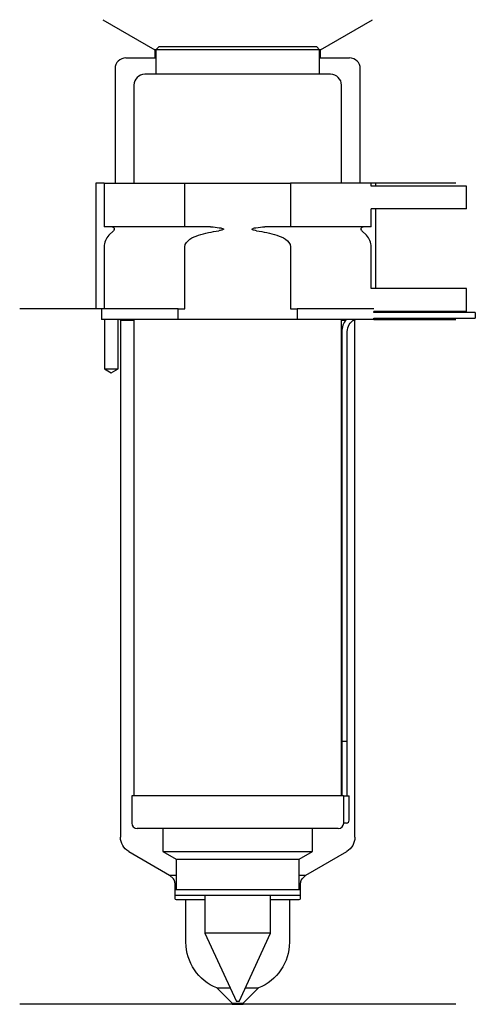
# Model space of a CAD drawing. Header units: inches. Extents: x 24 to 108, y 159 to 340.
import ezdxf

# ---------------------------------------------------------------- set-up
doc = ezdxf.new("R2010")
doc.units = ezdxf.units.IN
for name, color, linetype in [('201', 7, 'Continuous'), ('30', 7, 'Continuous'), ('32', 7, 'Continuous')]:
    doc.layers.add(name, color=color, linetype=linetype)

msp = doc.modelspace()

# ---------------------------------------------------------------- linework, layer by layer
at = {"layer": '201', "color": 113}
for p, q in [((39.52, 339.61), (49.05, 334.11)), ((79.45, 334.11), (88.98, 339.61)), ((49.05, 334.11), (49.05, 332.61)), ((49.25, 334.11), (49.05, 334.11)), ((79.45, 334.11), (79.25, 334.11)), ((79.45, 332.61), (79.45, 334.11)), ((43.75, 332.61), (49.05, 332.61)), ((49.05, 332.61), (49.25, 332.61)), ((79.25, 332.61), (79.45, 332.61)), ((79.45, 332.61), (84.75, 332.61)), ((41.75, 330.61), (41.75, 309.61)), ((86.75, 309.61), (86.75, 330.61)), ((39.75, 309.61), (38.25, 309.61)), ((38.25, 309.61), (38.25, 286.61)), ((104.25, 309.61), (88.75, 309.61)), ((89.55, 309.61), (89.55, 309.11)), ((89.55, 304.91), (89.55, 290.31)), ((38.25, 286.61), (24.25, 286.61)), ((39.25, 286.61), (24.25, 286.61)), ((39.25, 286.61), (39.25, 284.61)), ((39.8, 284.61), (39.8, 275.61)), ((42.3, 275.61), (42.3, 284.61)), ((42.65, 284.61), (42.75, 284.51)), ((42.75, 284.51), (45.2, 284.51)), ((42.75, 284.51), (42.75, 189.7)), ((83.3, 284.51), (84.05, 284.51)), ((85.49, 284.51), (85.75, 284.51)), ((85.75, 284.51), (85.85, 284.61)), ((85.75, 189.7), (85.75, 284.51)), ((89.25, 284.61), (104.25, 284.61)), ((39.8, 275.61), (41.05, 274.88)), ((41.05, 274.88), (42.3, 275.61)), ((44.25, 187.1), (51.74, 182.78)), ((76.75, 182.78), (84.25, 187.1)), ((52.45, 182.07), (51.74, 182.78)), ((51.74, 182.78), (52.94, 182.78)), ((75.55, 182.78), (76.75, 182.78)), ((76.75, 182.78), (76.05, 182.07)), ((52.74, 181.36), (52.74, 178.48)), ((75.75, 178.48), (75.75, 181.36)), ((52.94, 178.28), (54.75, 178.28)), ((54.75, 178.28), (58.25, 178.28)), ((54.75, 170.45), (54.75, 178.28)), ((70.25, 178.28), (73.75, 178.28)), ((73.75, 178.28), (75.55, 178.28)), ((73.75, 178.28), (73.75, 170.45)), ((63.25, 159.28), (60.45, 162.08)), ((60.45, 162.08), (62.87, 162.08)), ((68.05, 162.08), (65.25, 159.28)), ((65.63, 162.08), (68.05, 162.08)), ((63.25, 159.08), (24.25, 159.08)), ((63.25, 159.28), (65.25, 159.28)), ((63.25, 159.28), (63.25, 159.08)), ((63.25, 159.08), (65.25, 159.08)), ((65.25, 159.08), (65.25, 159.28)), ((104.25, 159.08), (65.25, 159.08))]:
    msp.add_line(p, q, dxfattribs=at)
for centre, radius, start, end in [((43.75, 330.61), 2, 90, 180), ((84.75, 330.61), 2, 0, 90), ((51.74, 181.36), 1, 0, 45), ((76.75, 181.36), 1, 135, 180), ((52.94, 178.48), 0.2, 180, 270), ((75.55, 178.48), 0.2, -90, 0)]:
    msp.add_arc(centre, radius, start, end, dxfattribs=at)
at = {"layer": '201', "color": 113, "extrusion": (0, 0, -1)}
for centre, radius, start, end in [((-45.75, 189.7), 3, 300, 360), ((-82.75, 189.7), 3, 180, 240), ((-63.75, 170.45), 9, -68.4898, 0), ((-64.75, 170.45), 9, 180, 248.4898)]:
    msp.add_arc(centre, radius, start, end, dxfattribs=at)
at = {"layer": '30', "color": 113}
for p, q in [((49.75, 334.61), (49.25, 334.11)), ((79.25, 334.11), (49.25, 334.11)), ((49.25, 334.11), (49.25, 329.61)), ((78.75, 334.61), (49.75, 334.61)), ((79.25, 334.11), (78.75, 334.61)), ((79.25, 329.61), (79.25, 334.11)), ((81.3, 329.61), (47.2, 329.61)), ((45.2, 327.61), (45.2, 309.61)), ((83.3, 309.61), (83.3, 327.61)), ((39.75, 309.61), (54.55, 309.61)), ((39.75, 309.61), (39.75, 301.61)), ((54.55, 301.61), (54.55, 309.61)), ((54.55, 309.61), (73.94, 309.61)), ((88.75, 309.61), (73.94, 309.61)), ((73.94, 309.61), (73.94, 301.61)), ((88.75, 309.11), (88.75, 309.61)), ((88.75, 301.61), (88.75, 304.91)), ((54.55, 301.61), (39.75, 301.61)), ((59.24, 301.61), (54.55, 301.61)), ((73.94, 301.61), (69.25, 301.61)), ((88.75, 301.61), (73.94, 301.61)), ((41.48, 300.92), (40.63, 300.07)), ((87.87, 300.07), (87.02, 300.92)), ((39.75, 297.95), (39.75, 286.61)), ((54.55, 286.61), (54.55, 297.95)), ((73.94, 297.95), (73.94, 286.61)), ((88.75, 290.31), (88.75, 297.95)), ((53.35, 286.61), (39.25, 286.61)), ((39.25, 286.61), (39.25, 284.61)), ((53.35, 284.61), (53.35, 286.61)), ((53.35, 286.61), (54.55, 286.61)), ((73.94, 286.61), (75.15, 286.61)), ((89.22, 286.61), (75.15, 286.61)), ((75.15, 286.61), (75.15, 284.61)), ((89.25, 285.91), (89.25, 286.11)), ((107.85, 285.91), (89.25, 285.91)), ((107.85, 285.91), (107.85, 284.91)), ((53.35, 284.61), (39.25, 284.61)), ((39.8, 284.61), (39.8, 275.61)), ((42.3, 275.61), (42.3, 284.61)), ((45.2, 284.61), (45.2, 197.31)), ((75.15, 284.61), (53.35, 284.61)), ((89.25, 284.61), (75.15, 284.61)), ((83.3, 197.31), (83.3, 284.61)), ((89.25, 284.61), (89.25, 284.91)), ((89.25, 284.91), (107.85, 284.91)), ((83.35, 282.41), (83.35, 207.31)), ((84.35, 207.31), (84.35, 282.41)), ((39.8, 275.61), (42.3, 275.61)), ((83.35, 207.31), (84.35, 207.31)), ((83.35, 207.31), (84.35, 207.31)), ((83.35, 207.31), (83.35, 197.31)), ((84.35, 197.31), (84.35, 207.31)), ((44.8, 197.31), (44.8, 192.31)), ((83.68, 197.31), (44.8, 197.31)), ((83.68, 197.31), (83.68, 192.81)), ((83.68, 197.31), (84.7, 197.31)), ((84.7, 192.81), (84.7, 197.31)), ((84.2, 192.31), (83.7, 192.31)), ((82.7, 191.31), (45.8, 191.31)), ((50.5, 191.31), (50.5, 187.12)), ((78, 187.12), (78, 191.31)), ((50.5, 187.12), (52.94, 185.71)), ((50.5, 187.12), (78, 187.12)), ((75.55, 185.71), (78, 187.12)), ((52.94, 185.71), (75.55, 185.71)), ((52.94, 185.71), (52.94, 180.11)), ((75.55, 180.11), (75.55, 185.71)), ((52.74, 180.11), (75.75, 180.11)), ((52.74, 180.11), (52.74, 179.11)), ((52.74, 179.11), (75.75, 179.11)), ((58.25, 179.11), (58.25, 172.15)), ((70.25, 172.15), (70.25, 179.11)), ((75.75, 179.11), (75.75, 180.11)), ((70.25, 172.15), (58.25, 172.15)), ((58.25, 172.15), (64, 159.61)), ((64.5, 159.61), (70.25, 172.15)), ((64.5, 159.61), (64, 159.61))]:
    msp.add_line(p, q, dxfattribs=at)
for centre, radius, start, end in [((47.2, 327.61), 2, 90, 180), ((81.3, 327.61), 2, 0, 90), ((42.75, 297.95), 3, 135, 180), ((85.75, 297.95), 3, 0, 45), ((86.85, 282.41), 3.5, 141.0539, 180), ((45.8, 192.31), 1, 180, 270), ((82.7, 192.31), 1, -90, 0), ((84.2, 192.81), 0.5, -90, 0)]:
    msp.add_arc(centre, radius, start, end, dxfattribs=at)
at = {"layer": '30', "color": 113, "extrusion": (0, 0, -1)}
for centre, radius, start, end in [((-41.2, 301.21), 0.4, 90, 225), ((-87.3, 301.21), 0.4, -45, 90), ((-86.85, 282.41), 2.5, 0, 61.6416)]:
    msp.add_arc(centre, radius, start, end, dxfattribs=at)
at = {"layer": '30', "color": 113}
for points, knots in [([(59.24, 301.61), (59.29, 301.61), (59.33, 301.61), (59.87, 301.6), (60.37, 301.56), (60.86, 301.47), (61.06, 301.44), (61.26, 301.41), (61.47, 301.33), (61.5, 301.32), (61.54, 301.3), (61.56, 301.3), (61.59, 301.28), (61.61, 301.27), (61.63, 301.25), (61.63, 301.24), (61.64, 301.23), (61.64, 301.22), (61.65, 301.21), (61.65, 301.2), (61.65, 301.19), (61.64, 301.19), (61.64, 301.18), (61.63, 301.17), (61.61, 301.15), (61.59, 301.14), (61.5, 301.08), (61.42, 301.06), (61.15, 300.99), (60.96, 300.95), (60.77, 300.92)], [0, 0, 0, 0, 0.037532, 0.037532, 0.479326, 0.479326, 0.479326, 0.652283, 0.652283, 0.67679, 0.67679, 0.692908, 0.692908, 0.709848, 0.709848, 0.715998, 0.715998, 0.722254, 0.722254, 0.726798, 0.726798, 0.731321, 0.731321, 0.738696, 0.738696, 0.757525, 0.757525, 0.830443, 0.830443, 1, 1, 1, 1]), ([(67.73, 300.92), (67.44, 300.97), (67.13, 300.98), (66.84, 301.18), (66.88, 301.26), (67, 301.33), (67.07, 301.35), (67.28, 301.41), (67.42, 301.44), (68.12, 301.56), (68.69, 301.61), (69.25, 301.61)], [0, 0, 0, 0, 0.25, 0.25, 0.3125, 0.3125, 0.375, 0.375, 0.5, 0.5, 1, 1, 1, 1]), ([(54.55, 297.95), (54.55, 298.53), (55, 299.03), (55.96, 299.68), (56.5, 299.9), (57.06, 300.07)], [0, 0, 0, 0, 0.5, 0.5, 1, 1, 1, 1]), ([(71.44, 300.07), (71.99, 299.9), (72.54, 299.68), (73.5, 299.03), (73.94, 298.53), (73.94, 297.95)], [0, 0, 0, 0, 0.5, 0.5, 1, 1, 1, 1]), ([(83.68, 192.81), (83.68, 192.75), (83.68, 192.69), (83.68, 192.59), (83.68, 192.54), (83.69, 192.45), (83.69, 192.42), (83.69, 192.36), (83.69, 192.33), (83.69, 192.32), (83.69, 192.31), (83.7, 192.31)], [0, 0, 0, 0, 0.207769, 0.207769, 0.415759, 0.415759, 0.624157, 0.624157, 0.834463, 0.834463, 1, 1, 1, 1])]:
    msp.add_open_spline(points, degree=3, knots=knots, dxfattribs=at)
for points in [[(57.06, 300.07), (58.27, 300.44), (59.51, 300.73), (60.77, 300.92)], [(67.73, 300.92), (68.98, 300.73), (70.21, 300.44), (71.44, 300.07)]]:
    msp.add_open_spline(points, degree=3, dxfattribs=at)
at = {"layer": '32', "color": 113}
for p, q in [((106.25, 309.11), (88.72, 309.11)), ((106.25, 304.91), (106.25, 309.11)), ((106.25, 304.91), (88.72, 304.91)), ((106.25, 290.31), (88.72, 290.31)), ((106.25, 286.11), (106.25, 290.31)), ((106.25, 286.11), (89.22, 286.11))]:
    msp.add_line(p, q, dxfattribs=at)

doc.saveas('drawing.dxf')
